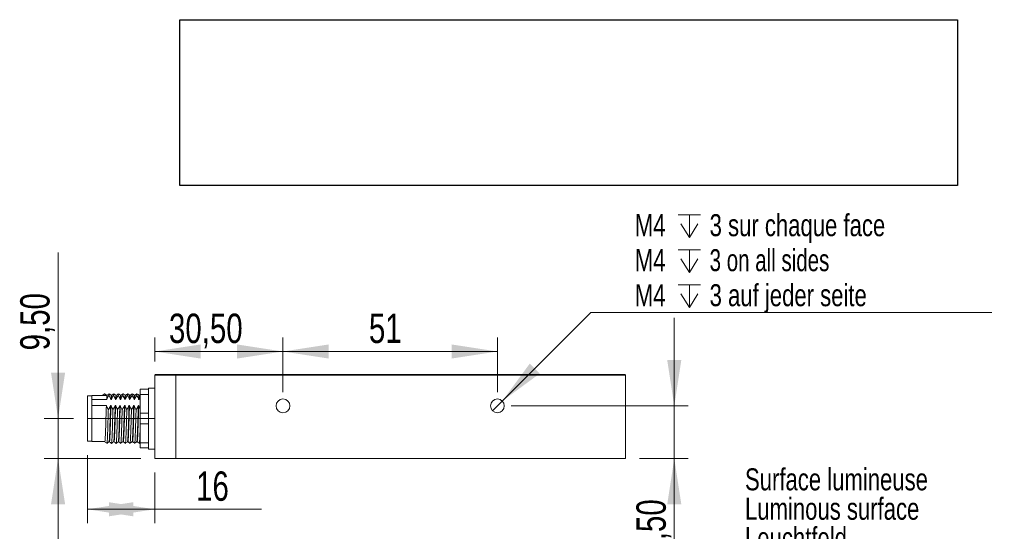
# Model space of a CAD drawing. Header units: millimetres. Extents: x 16 to 406, y 17 to 284.
# Tile 6 of 29: x 18 to 88, y 167 to 204. Entities that reach past the tile are written whole.
import ezdxf

# ---------------------------------------------------------------- set-up
doc = ezdxf.new("R2010")
doc.units = ezdxf.units.MM
doc.linetypes.add('CENTERX2', pattern=[20.32, 12.7, -2.54, 2.54, -2.54])
doc.styles.add('SLDTEXTSTYLE0', font='TXT', dxfattribs={"width": 0.75})
doc.styles.add('SLDTEXTSTYLE1', font='TXT', dxfattribs={"width": 0.696429})
doc.dimstyles.new('SLDDIMSTYLE0', dxfattribs={"dimtxt": 2.116667, "dimasz": 3.302, "dimexe": 0, "dimexo": 0.0625, "dimgap": 0.529167, "dimtad": 1, "dimtoh": 1, "dimlfac": 3.3, "dimrnd": 1e-09, "dimzin": 12, "dimdsep": 46, "dimtxsty": 'SLDTEXTSTYLE0', "dimsah": 1, "dimcen": 0.09, "dimadec": 0, "dimazin": 0, "dimtfac": 1, "dimtofl": 0, "dimtmove": 0, "dimatfit": 3, "dimfxl": 0, "dimtolj": 1, "dimtzin": 12, "dimarcsym": 0})
doc.dimstyles.new('SLDDIMSTYLE2', dxfattribs={"dimtxt": 2.116667, "dimasz": 3.302, "dimexe": 0, "dimexo": 0.0625, "dimgap": 0.529167, "dimtad": 1, "dimtoh": 1, "dimlfac": 3.3, "dimrnd": 1e-09, "dimzin": 12, "dimdsep": 46, "dimtxsty": 'SLDTEXTSTYLE0', "dimsah": 1, "dimcen": 0.09, "dimadec": 0, "dimazin": 0, "dimtfac": 1, "dimtofl": 0, "dimtmove": 0, "dimatfit": 3, "dimfxl": 0, "dimtolj": 1, "dimtzin": 12, "dimarcsym": 0})
doc.dimstyles.new('SLDDIMSTYLE3', dxfattribs={"dimtxt": 1.5875, "dimasz": 3.302, "dimexe": 0, "dimexo": 0.0625, "dimgap": 0.396875, "dimtad": 0, "dimtih": 1, "dimtoh": 1, "dimlfac": 3.3, "dimrnd": 1e-09, "dimzin": 12, "dimdsep": 46, "dimtxsty": 'SLDTEXTSTYLE0', "dimsah": 1, "dimcen": 0.09, "dimadec": 0, "dimazin": 0, "dimtfac": 1, "dimtmove": 0, "dimatfit": 3, "dimfxl": 0, "dimtolj": 1, "dimtzin": 12, "dimarcsym": 0})
picture_1 = doc.add_image_def('image5.bmp', size_in_pixel=(286, 61))

# ---------------------------------------------------------------- blocks, each defined once
blk = doc.blocks.new('SW_NOTE_4')
at = {"color": 0, "linetype": 'Continuous', "lineweight": 0}
for p, q in [((0, 0), (18.692, 0)), ((18.692, 0), (0, 0)), ((0, 0), (18.692, 0)), ((18.692, 0), (0, 0)), ((0, 0), (18.692, 0)), ((18.692, 0), (0, 0))]:
    blk.add_line(p, q, dxfattribs=at)
at = {"color": 0, "linetype": 'Continuous', "lineweight": 0, "char_height": 1.5875, "attachment_point": 1, "style": 'SLDTEXTSTYLE0'}
for s, insert in [('Surface lumineuse', (0.002, 6.281)), ('Luminous surface', (0.002, 4.164)), ('Leuchtfeld', (0.002, 2.048))]:
    blk.add_mtext(s, dxfattribs=dict(at, insert=insert))
blk = doc.blocks.new('*D64')
at = {"color": 7, "linetype": 'Continuous', "lineweight": 0}
for p, q in [((20.27, 174.976), (20.27, 186.945)), ((21.388, 174.976), (19.27, 174.976)), ((20.27, 174.976), (20.27, 172.098)), ((26.237, 172.098), (19.27, 172.098)), ((20.27, 172.098), (20.27, 165.748))]:
    blk.add_line(p, q, dxfattribs=at)
for points in [[(20.27, 174.976), (20.778, 178.278), (19.762, 178.278)], [(20.27, 172.098), (19.762, 168.796), (20.778, 168.796)]]:
    blk.add_solid(points, dxfattribs=at)
at = {"color": 7, "linetype": 'Continuous', "lineweight": 0, "insert": (17.541, 179.887), "char_height": 2.1167, "attachment_point": 1, "rotation": 90, "style": 'SLDTEXTSTYLE0'}
blk.add_mtext('9,50', dxfattribs=at)
blk = doc.blocks.new('*D65')
at = {"color": 7, "linetype": 'Continuous', "lineweight": 0}
for p, q in [((64.682, 175.886), (64.682, 182.236)), ((52.934, 175.886), (65.682, 175.886)), ((64.682, 175.886), (64.682, 172.098)), ((62.176, 172.098), (65.682, 172.098)), ((64.682, 172.098), (64.682, 162.259))]:
    blk.add_line(p, q, dxfattribs=at)
for points in [[(64.682, 175.886), (65.19, 179.188), (64.174, 179.188)], [(64.682, 172.098), (64.174, 168.796), (65.19, 168.796)]]:
    blk.add_solid(points, dxfattribs=at)
at = {"color": 7, "linetype": 'Continuous', "lineweight": 0, "insert": (61.953, 163.846), "char_height": 2.1167, "attachment_point": 1, "rotation": 90, "style": 'SLDTEXTSTYLE0'}
blk.add_mtext('12,50', dxfattribs=at)
blk = doc.blocks.new('*D66')
at = {"color": 7, "linetype": 'Continuous', "lineweight": 0}
for p, q in [((36.479, 176.886), (36.479, 180.807)), ((51.934, 176.886), (51.934, 180.807)), ((36.479, 179.807), (51.934, 179.807))]:
    blk.add_line(p, q, dxfattribs=at)
for points in [[(36.479, 179.807), (39.781, 179.299), (39.781, 180.315)], [(51.934, 179.807), (48.632, 180.315), (48.632, 179.299)]]:
    blk.add_solid(points, dxfattribs=at)
at = {"color": 7, "linetype": 'Continuous', "lineweight": 0, "insert": (42.674, 182.535), "char_height": 2.1167, "attachment_point": 1, "style": 'SLDTEXTSTYLE0'}
blk.add_mtext('51', dxfattribs=at)
blk = doc.blocks.new('*D67')
at = {"color": 7, "linetype": 'Continuous', "lineweight": 0}
for p, q in [((27.237, 179.098), (27.237, 180.807)), ((36.479, 176.886), (36.479, 180.807)), ((36.479, 179.807), (27.237, 179.807))]:
    blk.add_line(p, q, dxfattribs=at)
for points in [[(27.237, 179.807), (30.539, 179.299), (30.539, 180.315)], [(36.479, 179.807), (33.177, 180.315), (33.177, 179.299)]]:
    blk.add_solid(points, dxfattribs=at)
at = {"color": 7, "linetype": 'Continuous', "lineweight": 0, "insert": (28.262, 182.535), "char_height": 2.1167, "attachment_point": 1, "style": 'SLDTEXTSTYLE0'}
blk.add_mtext('30,50', dxfattribs=at)
blk = doc.blocks.new('*D68')
at = {"color": 7, "linetype": 'Continuous', "lineweight": 0}
for p, q in [((22.388, 172.34), (22.388, 167.438)), ((27.237, 171.098), (27.237, 167.438)), ((22.388, 168.438), (27.237, 168.438)), ((27.237, 168.438), (34.929, 168.438))]:
    blk.add_line(p, q, dxfattribs=at)
for points in [[(22.388, 168.438), (25.69, 167.93), (25.69, 168.946)], [(27.237, 168.438), (23.935, 168.946), (23.935, 167.93)]]:
    blk.add_solid(points, dxfattribs=at)
at = {"color": 7, "linetype": 'Continuous', "lineweight": 0, "insert": (30.216, 171.166), "char_height": 2.1167, "attachment_point": 1, "style": 'SLDTEXTSTYLE0'}
blk.add_mtext('16', dxfattribs=at)
blk = doc.blocks.new('SW_SYMBOL_HOLE_DEPTH')
at = {"color": 0, "linetype": 'Continuous', "lineweight": 0}
for p, q in [((0, 875), (800, 875)), ((400, 875), (400, 75)), ((100, 555), (400, 75)), ((700, 555), (400, 75))]:
    blk.add_line(p, q, dxfattribs=at)
blk = doc.blocks.new('*D69')
at = {"color": 7, "linetype": 'Continuous', "lineweight": 0}
for p, q in [((52.287, 176.239), (58.664, 182.612)), ((58.664, 182.612), (87.558, 182.612)), ((51.58, 175.532), (52.287, 176.239))]:
    blk.add_line(p, q, dxfattribs=at)
blk.add_solid([(52.287, 176.239), (54.982, 178.214), (54.264, 178.932)], dxfattribs=at)
at = {"color": 7, "linetype": 'Continuous', "lineweight": 0, "xscale": 0.002027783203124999, "yscale": 0.002027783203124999, "zscale": 0.002027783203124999}
for p in [(64.958, 187.877), (64.958, 185.354), (64.958, 182.832)]:
    blk.add_blockref('SW_SYMBOL_HOLE_DEPTH', p, dxfattribs=at)
at = {"color": 7, "linetype": 'Continuous', "lineweight": 0, "char_height": 1.5875, "attachment_point": 1}
for s, insert, style in [('M4', (61.839, 189.703), 'SLDTEXTSTYLE0'), ('3 sur chaque face', (67.229, 189.703), 'SLDTEXTSTYLE0'), ('M4', (61.839, 187.181), 'SLDTEXTSTYLE0'), ('3 on all sides', (67.229, 187.181), 'SLDTEXTSTYLE1'), ('M4', (61.839, 184.658), 'SLDTEXTSTYLE0'), ('3 auf jeder seite', (67.229, 184.658), 'SLDTEXTSTYLE0')]:
    blk.add_mtext(s, dxfattribs=dict(at, insert=insert, style=style))

msp = doc.modelspace()

# ---------------------------------------------------------------- linework, layer by layer
at = {"color": 7, "linetype": 'Continuous', "lineweight": 15}
for p, q in [((27.2367, 178.0977), (27.2973, 178.1583)), ((27.2973, 178.1583), (28.7519, 178.1583)), ((28.7519, 178.1583), (28.7519, 178.0977)), ((28.7519, 178.1583), (59.661, 178.1583)), ((28.7519, 178.0977), (28.7519, 178.1583)), ((59.661, 178.1583), (59.661, 178.0977)), ((59.661, 178.1583), (61.1155, 178.1583)), ((61.1761, 178.0977), (61.1155, 178.1583)), ((28.7519, 178.0977), (27.2367, 178.0977)), ((27.2367, 172.0977), (27.2367, 178.0977)), ((28.7519, 172.0977), (28.7519, 178.0977)), ((59.661, 178.0977), (28.7519, 178.0977)), ((28.7519, 172.0977), (28.7519, 178.0977)), ((61.1761, 178.0977), (59.661, 178.0977)), ((61.1761, 172.0977), (61.1761, 178.0977)), ((23.4716, 176.6431), (23.6231, 176.7644)), ((23.6231, 176.7644), (23.7746, 176.6431)), ((26.1761, 177.0977), (26.7822, 177.0977)), ((26.1761, 176.7189), (26.1761, 177.0977)), ((26.7822, 176.7189), (26.1761, 176.7189)), ((26.1761, 176.7189), (26.1761, 175.3553)), ((26.7822, 177.0977), (26.7822, 177.1734)), ((26.7822, 177.0977), (26.7822, 176.7189)), ((26.7822, 176.7189), (26.7822, 176.5324)), ((22.3882, 174.9765), (22.3882, 176.6128)), ((22.6913, 176.3573), (22.6913, 176.6431)), ((22.6913, 176.3573), (22.6913, 176.1336)), ((22.6913, 176.3573), (23.7732, 176.3573)), ((22.6913, 176.1336), (22.6913, 175.9098)), ((23.7746, 176.6431), (23.4716, 176.6431)), ((24.0762, 176.3573), (24.1065, 176.3573)), ((24.4095, 176.3573), (24.4398, 176.3573)), ((24.7429, 176.3573), (24.7732, 176.3573)), ((25.0762, 176.3573), (25.1065, 176.3573)), ((25.4095, 176.3573), (25.4398, 176.3573)), ((25.7429, 176.3573), (25.7732, 176.3573)), ((26.0762, 176.3573), (26.1065, 176.3573)), ((26.7822, 175.5417), (26.7822, 176.5324)), ((23.7533, 175.9098), (22.6913, 175.9098)), ((22.6913, 173.3098), (22.6913, 175.9098)), ((24.0867, 175.9098), (24.0563, 175.9098)), ((24.42, 175.9098), (24.3897, 175.9098)), ((24.7533, 175.9098), (24.723, 175.9098)), ((25.0867, 175.9098), (25.0563, 175.9098)), ((25.42, 175.9098), (25.3897, 175.9098)), ((25.7533, 175.9098), (25.723, 175.9098)), ((26.0867, 175.9098), (26.0563, 175.9098)), ((26.1761, 175.3553), (26.7822, 175.3553)), ((26.1761, 174.5977), (26.1761, 175.3553)), ((26.7822, 175.5417), (26.7822, 175.3553)), ((26.7822, 175.3553), (26.7822, 174.5977)), ((22.3882, 173.3401), (22.3882, 174.9765)), ((26.7822, 174.5977), (26.1761, 174.5977)), ((26.1761, 174.5977), (26.1761, 173.234)), ((26.7822, 174.5977), (26.7822, 174.4112)), ((26.7822, 173.4205), (26.7822, 174.4112)), ((26.1761, 173.234), (26.7822, 173.234)), ((26.1761, 172.8553), (26.1761, 173.234)), ((26.7822, 173.4205), (26.7822, 173.234)), ((26.7822, 173.234), (26.7822, 172.8553)), ((26.7822, 172.8553), (26.1761, 172.8553)), ((26.7822, 172.7795), (26.7822, 172.8553)), ((27.2367, 172.0977), (28.7519, 172.0977)), ((28.7519, 172.0977), (61.1761, 172.0977))]:
    msp.add_line(p, q, dxfattribs=at)
at = {"color": 7, "linetype": 'CENTERX2', "lineweight": 0}
msp.add_line((22.3882, 174.9765), (27.2392, 174.9765), dxfattribs=at)
at = {"color": 7, "linetype": 'Continuous', "lineweight": 15}
for centre in [(36.4792, 175.8856), (51.9337, 175.8856)]:
    msp.add_circle(centre, 0.5, dxfattribs=at)
for points in [[(23.6243, 176.7585), (23.6231, 176.7644)], [(27.2367, 177.1734), (26.7822, 177.1734)], [(22.6913, 176.6128), (22.3882, 176.6128)], [(23.4665, 176.6431), (22.6913, 176.6431)], [(23.777, 176.6323), (23.7746, 176.6431)], [(23.8049, 176.6431), (23.7797, 176.6431)], [(26.1065, 176.3573), (26.1761, 176.5019)], [(26.1761, 176.6739), (26.137, 176.6426)], [(22.3882, 173.3401), (22.6913, 173.3401)], [(22.6913, 173.3098), (23.6382, 173.3098)], [(26.1243, 173.1891), (26.1761, 173.2306)], [(26.7822, 172.7795), (27.2367, 172.7795)]]:
    msp.add_open_spline(points, degree=1, dxfattribs=at)
for points, knots in [([(23.7758, 176.6426), (23.7506, 176.6629), (23.7, 176.7033), (23.6495, 176.7437), (23.6242, 176.7639)], [0, 0, 0, 0, 0.4999981, 1, 1, 1, 1]), ([(23.9553, 176.7639), (23.93, 176.7437), (23.8795, 176.7033), (23.8289, 176.6629), (23.8037, 176.6426)], [0, 0, 0, 0, 0.5000019, 1, 1, 1, 1]), ([(23.9552, 176.7543), (23.953, 176.7537), (23.9471, 176.7524), (23.9408, 176.685), (23.9368, 176.6429)], [0, 0, 0, 0, 0.3738028, 1, 1, 1, 1]), ([(24.1092, 176.6426), (24.0839, 176.6628), (24.0334, 176.7032), (23.9829, 176.7437), (23.9576, 176.7639)], [0, 0, 0, 0, 0.4999981, 1, 1, 1, 1]), ([(24.2886, 176.7639), (24.2633, 176.7437), (24.2128, 176.7033), (24.1623, 176.6629), (24.137, 176.6426)], [0, 0, 0, 0, 0.5000019, 1, 1, 1, 1]), ([(24.2886, 176.7511), (24.2869, 176.7531), (24.281, 176.7602), (24.2746, 176.6918), (24.2701, 176.6429)], [0, 0, 0, 0, 0.2858667, 1, 1, 1, 1]), ([(24.4425, 176.6426), (24.4173, 176.6628), (24.3667, 176.7032), (24.3162, 176.7437), (24.2909, 176.7639)], [0, 0, 0, 0, 0.4999981, 1, 1, 1, 1]), ([(24.6219, 176.7639), (24.5967, 176.7437), (24.5461, 176.7033), (24.4956, 176.6629), (24.4703, 176.6426)], [0, 0, 0, 0, 0.5000019, 1, 1, 1, 1]), ([(24.622, 176.7513), (24.6208, 176.7542), (24.6148, 176.7692), (24.6085, 176.6991), (24.6035, 176.6429)], [0, 0, 0, 0, 0.198378, 1, 1, 1, 1]), ([(24.7759, 176.6426), (24.7506, 176.6628), (24.7001, 176.7032), (24.6495, 176.7437), (24.6243, 176.7639)], [0, 0, 0, 0, 0.4999981, 1, 1, 1, 1]), ([(24.9553, 176.7639), (24.93, 176.7437), (24.8795, 176.7033), (24.8289, 176.6629), (24.8037, 176.6426)], [0, 0, 0, 0, 0.5000019, 1, 1, 1, 1]), ([(24.9577, 176.751), (24.9566, 176.7559), (24.9504, 176.7822), (24.9435, 176.7189), (24.9375, 176.6512), (24.9368, 176.6429)], [0, 0, 0, 0, 0.1663824, 0.8977941, 1, 1, 1, 1]), ([(25.1092, 176.6426), (25.0839, 176.6628), (25.0334, 176.7032), (24.9829, 176.7437), (24.9576, 176.7639)], [0, 0, 0, 0, 0.4999981, 1, 1, 1, 1]), ([(25.2886, 176.7639), (25.2633, 176.7437), (25.2128, 176.7033), (25.1623, 176.6629), (25.137, 176.6426)], [0, 0, 0, 0, 0.5000019, 1, 1, 1, 1]), ([(25.2885, 176.755), (25.2843, 176.7465), (25.2783, 176.7344), (25.272, 176.6637), (25.2701, 176.6429)], [0, 0, 0, 0, 0.7055929, 1, 1, 1, 1]), ([(25.4425, 176.6426), (25.4173, 176.6628), (25.3667, 176.7032), (25.3162, 176.7437), (25.2909, 176.7639)], [0, 0, 0, 0, 0.4999981, 1, 1, 1, 1]), ([(25.6219, 176.7639), (25.5967, 176.7437), (25.5461, 176.7033), (25.4956, 176.6629), (25.4703, 176.6426)], [0, 0, 0, 0, 0.5000019, 1, 1, 1, 1]), ([(25.6218, 176.7473), (25.6187, 176.7466), (25.6128, 176.7454), (25.6064, 176.6758), (25.6035, 176.6429)], [0, 0, 0, 0, 0.5279249, 1, 1, 1, 1]), ([(25.7759, 176.6426), (25.7506, 176.6628), (25.7001, 176.7032), (25.6495, 176.7437), (25.6243, 176.7639)], [0, 0, 0, 0, 0.4999981, 1, 1, 1, 1]), ([(25.9553, 176.7639), (25.93, 176.7437), (25.8795, 176.7033), (25.8289, 176.6629), (25.8037, 176.6426)], [0, 0, 0, 0, 0.5000019, 1, 1, 1, 1]), ([(25.9552, 176.7462), (25.9531, 176.7492), (25.9472, 176.7577), (25.9409, 176.688), (25.9368, 176.6429)], [0, 0, 0, 0, 0.3516164, 1, 1, 1, 1]), ([(26.1092, 176.6426), (26.0839, 176.6628), (26.0334, 176.7032), (25.9829, 176.7437), (25.9576, 176.7639)], [0, 0, 0, 0, 0.4999981, 1, 1, 1, 1]), ([(23.7732, 176.3573), (23.7947, 176.4061), (23.8271, 176.4797), (23.8865, 176.5737), (23.92, 176.6198), (23.9368, 176.6429)], [0, 0, 0, 0, 0.49646077, 0.74790392, 1, 1, 1, 1]), ([(23.8036, 176.6287), (23.8002, 176.625), (23.7917, 176.6161), (23.7811, 176.4903), (23.7746, 176.3804), (23.7732, 176.3573)], [0, 0, 0, 0, 0.3531469, 0.8637503, 1, 1, 1, 1]), ([(23.9368, 176.6429), (23.9507, 176.6214), (23.9873, 176.565), (24.0378, 176.4703), (24.0633, 176.395), (24.0762, 176.3573)], [0, 0, 0, 0, 0.2340907, 0.6153349, 1, 1, 1, 1]), ([(24.1079, 176.6319), (24.104, 176.6282), (24.0952, 176.6197), (24.0842, 176.4904), (24.0776, 176.3804), (24.0762, 176.3573)], [0, 0, 0, 0, 0.3790163, 0.8691993, 1, 1, 1, 1]), ([(24.1065, 176.3573), (24.128, 176.4061), (24.1604, 176.4797), (24.2198, 176.5737), (24.2533, 176.6198), (24.2701, 176.6429)], [0, 0, 0, 0, 0.4964608, 0.7479039, 1, 1, 1, 1]), ([(24.137, 176.6258), (24.1346, 176.6272), (24.1272, 176.6316), (24.1167, 176.5215), (24.109, 176.3975), (24.1065, 176.3573)], [0, 0, 0, 0, 0.244629, 0.75476, 1, 1, 1, 1]), ([(24.2701, 176.6429), (24.2772, 176.6322), (24.2914, 176.6108), (24.3154, 176.5714), (24.3417, 176.5247), (24.3683, 176.4699), (24.3916, 176.4142), (24.4035, 176.3763), (24.4095, 176.3573)], [0, 0, 0, 0, 0.1169934, 0.2340499, 0.42449, 0.6152952, 0.8073873, 1, 1, 1, 1]), ([(24.4425, 176.6276), (24.4393, 176.6303), (24.4312, 176.6372), (24.4197, 176.5219), (24.412, 176.3976), (24.4095, 176.3573)], [0, 0, 0, 0, 0.30465558, 0.77424834, 1, 1, 1, 1]), ([(24.4398, 176.3573), (24.4499, 176.3818), (24.4701, 176.4309), (24.5024, 176.4907), (24.5309, 176.5381), (24.5539, 176.5734), (24.5779, 176.6084), (24.5949, 176.6314), (24.6035, 176.6429)], [0, 0, 0, 0, 0.2477684, 0.496566, 0.6222173, 0.7479592, 0.8739447, 1, 1, 1, 1]), ([(24.4703, 176.6292), (24.469, 176.6321), (24.4627, 176.6455), (24.4523, 176.5497), (24.4435, 176.4133), (24.4398, 176.3573)], [0, 0, 0, 0, 0.13686423, 0.64560916, 1, 1, 1, 1]), ([(24.6035, 176.6429), (24.6174, 176.6214), (24.654, 176.565), (24.7044, 176.4703), (24.73, 176.395), (24.7429, 176.3573)], [0, 0, 0, 0, 0.2340907, 0.6153349, 1, 1, 1, 1]), ([(24.7759, 176.626), (24.7737, 176.6314), (24.7666, 176.6491), (24.7553, 176.5508), (24.7465, 176.4136), (24.7429, 176.3573)], [0, 0, 0, 0, 0.2054609, 0.6737739, 1, 1, 1, 1]), ([(24.8037, 176.6388), (24.8034, 176.6398), (24.7981, 176.658), (24.7879, 176.5745), (24.7779, 176.4275), (24.7732, 176.3573)], [0, 0, 0, 0, 0.030059, 0.5365528, 1, 1, 1, 1]), ([(24.7732, 176.3573), (24.7947, 176.4061), (24.8271, 176.4797), (24.8865, 176.5737), (24.92, 176.6198), (24.9368, 176.6429)], [0, 0, 0, 0, 0.4964608, 0.7479039, 1, 1, 1, 1]), ([(24.9368, 176.6429), (24.9439, 176.6322), (24.958, 176.6108), (24.9821, 176.5714), (25.0083, 176.5247), (25.035, 176.4699), (25.0583, 176.4142), (25.0702, 176.3763), (25.0762, 176.3573)], [0, 0, 0, 0, 0.1169934, 0.2340499, 0.42449, 0.6152952, 0.8073873, 1, 1, 1, 1]), ([(25.1093, 176.6306), (25.1081, 176.6351), (25.102, 176.6594), (25.091, 176.5764), (25.081, 176.4281), (25.0762, 176.3573)], [0, 0, 0, 0, 0.1069378, 0.5732862, 1, 1, 1, 1]), ([(25.1065, 176.3573), (25.128, 176.4061), (25.1604, 176.4797), (25.2198, 176.5737), (25.2533, 176.6198), (25.2701, 176.6429)], [0, 0, 0, 0, 0.4964608, 0.7479039, 1, 1, 1, 1]), ([(25.137, 176.6343), (25.1327, 176.6259), (25.1229, 176.6063), (25.1124, 176.4477), (25.1065, 176.3573)], [0, 0, 0, 0, 0.4297098, 1, 1, 1, 1]), ([(25.2701, 176.6429), (25.284, 176.6214), (25.3206, 176.565), (25.3711, 176.4703), (25.3967, 176.395), (25.4095, 176.3573)], [0, 0, 0, 0, 0.2340907, 0.6153349, 1, 1, 1, 1]), ([(25.4412, 176.6392), (25.4366, 176.6304), (25.4263, 176.6111), (25.4155, 176.4471), (25.4095, 176.3573)], [0, 0, 0, 0, 0.4521025, 1, 1, 1, 1]), ([(25.4398, 176.3573), (25.4613, 176.4061), (25.4938, 176.4797), (25.5532, 176.5737), (25.5867, 176.6198), (25.6035, 176.6429)], [0, 0, 0, 0, 0.49646077, 0.74790392, 1, 1, 1, 1]), ([(25.4703, 176.6272), (25.4672, 176.626), (25.4574, 176.6222), (25.4469, 176.4644), (25.4398, 176.3573)], [0, 0, 0, 0, 0.3212931, 1, 1, 1, 1]), ([(25.6035, 176.6429), (25.6174, 176.6214), (25.654, 176.565), (25.7044, 176.4703), (25.73, 176.395), (25.7429, 176.3573)], [0, 0, 0, 0, 0.2340907, 0.6153349, 1, 1, 1, 1]), ([(25.7746, 176.6297), (25.771, 176.6289), (25.7609, 176.6264), (25.75, 176.4634), (25.7429, 176.3573)], [0, 0, 0, 0, 0.3486652, 1, 1, 1, 1]), ([(25.7732, 176.3573), (25.7947, 176.4061), (25.8271, 176.4797), (25.8865, 176.5737), (25.92, 176.6198), (25.9368, 176.6429)], [0, 0, 0, 0, 0.4964608, 0.7479039, 1, 1, 1, 1]), ([(25.8037, 176.6262), (25.8016, 176.6285), (25.7957, 176.6352), (25.7853, 176.5434), (25.7772, 176.4194), (25.7732, 176.3573)], [0, 0, 0, 0, 0.2121149, 0.6055494, 1, 1, 1, 1]), ([(25.9368, 176.6429), (25.9507, 176.6214), (25.9873, 176.565), (26.0378, 176.4703), (26.0633, 176.395), (26.0762, 176.3573)], [0, 0, 0, 0, 0.2340907, 0.6153349, 1, 1, 1, 1]), ([(26.1079, 176.6263), (26.1055, 176.6295), (26.0992, 176.6375), (26.0883, 176.5439), (26.0802, 176.4195), (26.0762, 176.3573)], [0, 0, 0, 0, 0.2442584, 0.6216419, 1, 1, 1, 1]), ([(26.137, 176.6315), (26.136, 176.6341), (26.1306, 176.648), (26.1203, 176.5637), (26.1111, 176.4262), (26.1065, 176.3573)], [0, 0, 0, 0, 0.10467988, 0.55080655, 1, 1, 1, 1]), ([(23.7533, 175.9098), (23.7513, 175.8558), (23.744, 175.6649), (23.7312, 175.2957), (23.7167, 174.811), (23.7011, 174.339), (23.6854, 173.9213), (23.6709, 173.5864), (23.6549, 173.3806), (23.6443, 173.2921), (23.6387, 173.3141), (23.6382, 173.3161)], [0, 0, 0, 0, 0.0531469, 0.1877034, 0.3192349, 0.4531414, 0.5871672, 0.7186424, 0.8531452, 0.9862195, 1, 1, 1, 1]), ([(23.8927, 175.6242), (23.8857, 175.6349), (23.8715, 175.6563), (23.8474, 175.6957), (23.8212, 175.7424), (23.7945, 175.7972), (23.7713, 175.8529), (23.7593, 175.8909), (23.7533, 175.9098)], [0, 0, 0, 0, 0.1169934, 0.2340499, 0.42449, 0.6152952, 0.8073873, 1, 1, 1, 1]), ([(23.8927, 175.6242), (23.8884, 175.4895), (23.8799, 175.223), (23.8673, 174.7671), (23.8526, 174.2928), (23.8369, 173.8444), (23.8224, 173.4856), (23.8064, 173.2633), (23.7954, 173.169), (23.7894, 173.1959), (23.7885, 173.2)], [0, 0, 0, 0, 0.1203535, 0.2380748, 0.3856397, 0.5333362, 0.6782226, 0.8264445, 0.9730927, 1, 1, 1, 1]), ([(24.0563, 175.9098), (24.0463, 175.8853), (24.0261, 175.8362), (23.9872, 175.7643), (23.9431, 175.6934), (23.9096, 175.6473), (23.8927, 175.6242)], [0, 0, 0, 0, 0.2477781, 0.4965855, 0.7479664, 1, 1, 1, 1]), ([(24.0563, 175.9098), (24.0543, 175.8558), (24.047, 175.6649), (24.0342, 175.2957), (24.0198, 174.811), (24.0041, 174.339), (23.9884, 173.9214), (23.974, 173.586), (23.958, 173.3821), (23.9477, 173.2925), (23.9426, 173.3111), (23.9426, 173.3114)], [0, 0, 0, 0, 0.05378, 0.1899393, 0.3230376, 0.4585391, 0.5941614, 0.7272027, 0.8633076, 0.9979671, 1, 1, 1, 1]), ([(24.0867, 175.9098), (24.0857, 175.8853), (24.0796, 175.7255), (24.0679, 175.3971), (24.0531, 174.9145), (24.0379, 174.4362), (24.0219, 174.0041), (24.0075, 173.6491), (23.9917, 173.4133), (23.9796, 173.3031), (23.9731, 173.3203), (23.9715, 173.3244)], [0, 0, 0, 0, 0.0244712, 0.1591537, 0.2912353, 0.4244078, 0.5588905, 0.6903543, 0.8244466, 0.9583001, 1, 1, 1, 1]), ([(24.2261, 175.6242), (24.219, 175.6349), (24.2048, 175.6563), (24.1808, 175.6957), (24.1545, 175.7424), (24.1279, 175.7972), (24.1046, 175.8529), (24.0926, 175.8909), (24.0867, 175.9098)], [0, 0, 0, 0, 0.1169934, 0.2340499, 0.42449, 0.6152952, 0.8073873, 1, 1, 1, 1]), ([(24.2261, 175.6242), (24.2223, 175.5074), (24.2149, 175.2762), (24.2032, 174.8596), (24.1894, 174.397), (24.1734, 173.9335), (24.159, 173.5523), (24.1432, 173.3006), (24.1315, 173.183), (24.1254, 173.1991), (24.1243, 173.2021)], [0, 0, 0, 0, 0.107338, 0.2123578, 0.362642, 0.5144041, 0.6627605, 0.8140822, 0.9651346, 1, 1, 1, 1]), ([(24.3897, 175.9098), (24.3796, 175.8853), (24.3594, 175.8362), (24.3271, 175.7764), (24.2986, 175.729), (24.2757, 175.6937), (24.2516, 175.6587), (24.2346, 175.6357), (24.2261, 175.6242)], [0, 0, 0, 0, 0.24776842, 0.49656604, 0.62221731, 0.7479592, 0.8739447, 1, 1, 1, 1]), ([(24.3897, 175.9098), (24.3887, 175.8853), (24.3826, 175.7255), (24.3709, 175.3971), (24.3562, 174.9145), (24.3409, 174.4362), (24.3249, 174.0042), (24.3105, 173.6488), (24.2948, 173.4143), (24.2831, 173.3047), (24.277, 173.3195), (24.2759, 173.3222)], [0, 0, 0, 0, 0.0247592, 0.1610272, 0.2946637, 0.4294039, 0.5654697, 0.6984811, 0.8341519, 0.9695812, 1, 1, 1, 1]), ([(24.42, 175.9098), (24.4148, 175.7703), (24.4044, 175.493), (24.3893, 175.0145), (24.3746, 174.5355), (24.3585, 174.0905), (24.3439, 173.7165), (24.3285, 173.4528), (24.315, 173.3156), (24.3075, 173.3238), (24.3049, 173.3266)], [0, 0, 0, 0, 0.13252694, 0.26347015, 0.39570688, 0.53037743, 0.66224788, 0.79566515, 0.93003616, 1, 1, 1, 1]), ([(24.5594, 175.6242), (24.5454, 175.6457), (24.5201, 175.6846), (24.4879, 175.7425), (24.4612, 175.7972), (24.4379, 175.8529), (24.426, 175.8909), (24.42, 175.9098)], [0, 0, 0, 0, 0.2340375, 0.4244807, 0.615289, 0.8073842, 1, 1, 1, 1]), ([(24.5594, 175.6242), (24.5532, 175.4241), (24.5419, 175.0584), (24.5261, 174.5025), (24.51, 174.0264), (24.4954, 173.6246), (24.48, 173.3427), (24.467, 173.1976), (24.4598, 173.2048), (24.4577, 173.207)], [0, 0, 0, 0, 0.1805762, 0.3299119, 0.4819953, 0.6309175, 0.781586, 0.9333313, 1, 1, 1, 1]), ([(24.723, 175.9098), (24.713, 175.8853), (24.6928, 175.8362), (24.6538, 175.7643), (24.6098, 175.6934), (24.5762, 175.6473), (24.5594, 175.6242)], [0, 0, 0, 0, 0.2477781, 0.4965855, 0.7479664, 1, 1, 1, 1]), ([(24.723, 175.9098), (24.7178, 175.7703), (24.7075, 175.493), (24.6924, 175.0145), (24.6776, 174.5355), (24.6616, 174.0906), (24.6469, 173.7163), (24.6315, 173.4535), (24.6185, 173.3183), (24.6114, 173.3249), (24.6092, 173.327)], [0, 0, 0, 0, 0.13407144, 0.26654069, 0.40031854, 0.53655857, 0.66996588, 0.80493802, 0.94087503, 1, 1, 1, 1]), ([(24.7533, 175.9098), (24.7487, 175.7861), (24.7395, 175.5396), (24.7252, 175.101), (24.7113, 174.6364), (24.6952, 174.1801), (24.6802, 173.7883), (24.6653, 173.4986), (24.6505, 173.33), (24.6419, 173.3248), (24.6383, 173.3226)], [0, 0, 0, 0, 0.1182457, 0.2356842, 0.3672649, 0.5018402, 0.6345152, 0.766992, 0.9016006, 1, 1, 1, 1]), ([(24.8927, 175.6242), (24.8788, 175.6457), (24.8422, 175.7022), (24.7918, 175.7969), (24.7662, 175.8721), (24.7533, 175.9098)], [0, 0, 0, 0, 0.2340907, 0.6153349, 1, 1, 1, 1]), ([(24.8927, 175.6242), (24.8876, 175.46), (24.8772, 175.1324), (24.8628, 174.6108), (24.8468, 174.1225), (24.8317, 173.7016), (24.8168, 173.3916), (24.8025, 173.2141), (24.7943, 173.2077), (24.791, 173.2053)], [0, 0, 0, 0, 0.1493243, 0.2979113, 0.449879, 0.5997015, 0.7493001, 0.9013054, 1, 1, 1, 1]), ([(25.0563, 175.9098), (25.0463, 175.8853), (25.0261, 175.8362), (24.9872, 175.7643), (24.9431, 175.6934), (24.9096, 175.6473), (24.8927, 175.6242)], [0, 0, 0, 0, 0.24777813, 0.49658551, 0.74796637, 1, 1, 1, 1]), ([(25.0563, 175.9098), (25.0517, 175.7861), (25.0425, 175.5396), (25.0282, 175.101), (25.0143, 174.6364), (24.9983, 174.1802), (24.9832, 173.7881), (24.9683, 173.4991), (24.954, 173.3337), (24.9458, 173.3278), (24.9426, 173.3254)], [0, 0, 0, 0, 0.1196034, 0.2383903, 0.3714819, 0.5076024, 0.6418008, 0.7757987, 0.9119529, 1, 1, 1, 1]), ([(25.0867, 175.9098), (25.0826, 175.8018), (25.0745, 175.586), (25.0612, 175.1869), (25.0479, 174.7388), (25.032, 174.2724), (25.0165, 173.8656), (25.002, 173.5459), (24.9859, 173.3605), (24.9758, 173.2854), (24.9706, 173.3118), (24.9704, 173.3128)], [0, 0, 0, 0, 0.1028604, 0.2054558, 0.3354588, 0.4683012, 0.6004357, 0.7307725, 0.8639768, 0.9949656, 1, 1, 1, 1]), ([(25.2261, 175.6242), (25.2121, 175.6457), (25.1867, 175.6846), (25.1546, 175.7425), (25.1279, 175.7972), (25.1046, 175.8529), (25.0926, 175.8909), (25.0867, 175.9098)], [0, 0, 0, 0, 0.2340375, 0.4244807, 0.615289, 0.8073842, 1, 1, 1, 1]), ([(25.2261, 175.6242), (25.222, 175.4958), (25.2127, 175.2056), (25.1994, 174.7206), (25.1835, 174.2218), (25.168, 173.7834), (25.1535, 173.447), (25.1381, 173.2325), (25.1287, 173.2083), (25.1243, 173.197)], [0, 0, 0, 0, 0.1176656, 0.2660021, 0.4175776, 0.5683456, 0.7170629, 0.8690512, 1, 1, 1, 1]), ([(25.3897, 175.9098), (25.3682, 175.861), (25.3358, 175.7874), (25.2763, 175.6934), (25.2428, 175.6473), (25.2261, 175.6242)], [0, 0, 0, 0, 0.4964608, 0.7479039, 1, 1, 1, 1]), ([(25.3897, 175.9098), (25.3856, 175.8018), (25.3775, 175.586), (25.3642, 175.1869), (25.3509, 174.7387), (25.335, 174.2728), (25.3196, 173.8643), (25.305, 173.5507), (25.2896, 173.3508), (25.2802, 173.3282), (25.2759, 173.3177)], [0, 0, 0, 0, 0.1051111, 0.2099514, 0.3427989, 0.4785481, 0.6135738, 0.7467624, 0.8828814, 1, 1, 1, 1]), ([(25.42, 175.9098), (25.4129, 175.7179), (25.4005, 175.3843), (25.3843, 174.8409), (25.3688, 174.3683), (25.353, 173.9457), (25.3386, 173.6047), (25.3226, 173.3896), (25.3115, 173.2952), (25.3057, 173.3163), (25.3049, 173.3193)], [0, 0, 0, 0, 0.1786463, 0.3103818, 0.4441793, 0.5784544, 0.7099647, 0.8444568, 0.9778756, 1, 1, 1, 1]), ([(25.5594, 175.6242), (25.5523, 175.6349), (25.5382, 175.6563), (25.5141, 175.6957), (25.4879, 175.7424), (25.4612, 175.7972), (25.4379, 175.8529), (25.426, 175.8909), (25.42, 175.9098)], [0, 0, 0, 0, 0.1169934, 0.2340499, 0.42449, 0.6152952, 0.8073873, 1, 1, 1, 1]), ([(25.5594, 175.6242), (25.5564, 175.5314), (25.5483, 175.2777), (25.5359, 174.8315), (25.5203, 174.324), (25.5045, 173.8705), (25.4901, 173.5059), (25.4742, 173.2707), (25.4626, 173.1782), (25.4564, 173.1945), (25.4552, 173.1977)], [0, 0, 0, 0, 0.0836551, 0.2287389, 0.3760929, 0.5239728, 0.6688086, 0.8169274, 0.9638645, 1, 1, 1, 1]), ([(25.723, 175.9098), (25.7015, 175.861), (25.6691, 175.7874), (25.6097, 175.6934), (25.5762, 175.6473), (25.5594, 175.6242)], [0, 0, 0, 0, 0.49646077, 0.74790392, 1, 1, 1, 1]), ([(25.723, 175.9098), (25.7159, 175.7179), (25.7036, 175.3843), (25.6874, 174.8409), (25.6718, 174.3683), (25.656, 173.9457), (25.6416, 173.6047), (25.6257, 173.3896), (25.6146, 173.2952), (25.6087, 173.3163), (25.6079, 173.3193)], [0, 0, 0, 0, 0.1786463, 0.3103818, 0.4441793, 0.5784544, 0.7099647, 0.8444568, 0.9778756, 1, 1, 1, 1]), ([(25.7533, 175.9098), (25.7474, 175.7503), (25.7362, 175.4503), (25.7207, 174.9445), (25.7056, 174.466), (25.6895, 174.0296), (25.6751, 173.6688), (25.6594, 173.4244), (25.6469, 173.3067), (25.6401, 173.3216), (25.6382, 173.3257)], [0, 0, 0, 0, 0.15039302, 0.28274572, 0.41567374, 0.55026708, 0.68183451, 0.81577759, 0.94984005, 1, 1, 1, 1]), ([(25.8927, 175.6242), (25.8788, 175.6457), (25.8422, 175.7022), (25.7918, 175.7969), (25.7662, 175.8721), (25.7533, 175.9098)], [0, 0, 0, 0, 0.2340907, 0.6153349, 1, 1, 1, 1]), ([(25.8927, 175.6242), (25.8909, 175.5668), (25.8838, 175.3488), (25.8722, 174.9427), (25.8571, 174.4288), (25.8411, 173.9608), (25.8266, 173.5738), (25.811, 173.311), (25.7988, 173.1909), (25.7924, 173.1988), (25.791, 173.2006)], [0, 0, 0, 0, 0.05343734, 0.20279024, 0.35279217, 0.50467282, 0.65313981, 0.80428688, 0.95556862, 1, 1, 1, 1]), ([(26.0563, 175.9098), (26.0463, 175.8853), (26.0261, 175.8362), (25.9872, 175.7643), (25.9431, 175.6934), (25.9096, 175.6473), (25.8927, 175.6242)], [0, 0, 0, 0, 0.2477781, 0.4965855, 0.7479664, 1, 1, 1, 1]), ([(26.0563, 175.9098), (26.0504, 175.7503), (26.0392, 175.4503), (26.0237, 174.9445), (26.0086, 174.466), (25.9926, 174.0297), (25.9781, 173.6686), (25.9625, 173.4253), (25.9504, 173.3086), (25.944, 173.3214), (25.9425, 173.3243)], [0, 0, 0, 0, 0.1521585, 0.286065, 0.4205535, 0.5567269, 0.6898388, 0.8253543, 0.9609906, 1, 1, 1, 1]), ([(26.0867, 175.9098), (26.0819, 175.7821), (26.0719, 175.5147), (26.057, 175.0481), (26.0423, 174.5656), (26.0262, 174.1171), (26.0115, 173.7376), (25.9962, 173.4659), (25.9824, 173.3198), (25.9745, 173.3243), (25.9716, 173.326)], [0, 0, 0, 0, 0.1219192, 0.2551627, 0.3871567, 0.5218245, 0.6538918, 0.7870499, 0.9215179, 1, 1, 1, 1]), ([(26.1761, 175.705), (26.169, 175.7175), (26.1516, 175.7478), (26.1279, 175.7972), (26.1046, 175.8529), (26.0926, 175.8909), (26.0867, 175.9098)], [0, 0, 0, 0, 0.1882083, 0.4573505, 0.7283081, 1, 1, 1, 1]), ([(26.1761, 174.0184), (26.1717, 173.8952), (26.1623, 173.6317), (26.1477, 173.3576), (26.1343, 173.2034), (26.1268, 173.2046), (26.1243, 173.205)], [0, 0, 0, 0, 0.2583868, 0.5530059, 0.8505224, 1, 1, 1, 1]), ([(23.637, 173.3103), (23.6623, 173.2901), (23.7128, 173.2497), (23.7633, 173.2093), (23.7886, 173.1891)], [0, 0, 0, 0, 0.4999981, 1, 1, 1, 1]), ([(23.7909, 173.1891), (23.8162, 173.2093), (23.8667, 173.2497), (23.9173, 173.2901), (23.9425, 173.3103)], [0, 0, 0, 0, 0.5000019, 1, 1, 1, 1]), ([(23.9703, 173.3103), (23.9956, 173.2901), (24.0461, 173.2497), (24.0967, 173.2093), (24.1219, 173.1891)], [0, 0, 0, 0, 0.4999981, 1, 1, 1, 1]), ([(24.1243, 173.1891), (24.1495, 173.2093), (24.2001, 173.2497), (24.2506, 173.2901), (24.2759, 173.3103)], [0, 0, 0, 0, 0.5000019, 1, 1, 1, 1]), ([(24.3037, 173.3103), (24.3289, 173.2901), (24.3795, 173.2497), (24.43, 173.2093), (24.4553, 173.1891)], [0, 0, 0, 0, 0.4999981, 1, 1, 1, 1]), ([(24.4576, 173.1891), (24.4829, 173.2093), (24.5334, 173.2497), (24.5839, 173.2901), (24.6092, 173.3103)], [0, 0, 0, 0, 0.5000019, 1, 1, 1, 1]), ([(24.637, 173.3103), (24.6623, 173.2901), (24.7128, 173.2497), (24.7633, 173.2093), (24.7886, 173.1891)], [0, 0, 0, 0, 0.4999981, 1, 1, 1, 1]), ([(24.7909, 173.1891), (24.8162, 173.2093), (24.8667, 173.2497), (24.9173, 173.2901), (24.9425, 173.3103)], [0, 0, 0, 0, 0.5000019, 1, 1, 1, 1]), ([(24.9703, 173.3103), (24.9956, 173.2901), (25.0461, 173.2497), (25.0967, 173.2093), (25.1219, 173.1891)], [0, 0, 0, 0, 0.4999981, 1, 1, 1, 1]), ([(25.1243, 173.1891), (25.1495, 173.2093), (25.2001, 173.2497), (25.2506, 173.2901), (25.2759, 173.3103)], [0, 0, 0, 0, 0.5000019, 1, 1, 1, 1]), ([(25.3037, 173.3103), (25.3289, 173.2901), (25.3795, 173.2497), (25.43, 173.2093), (25.4553, 173.1891)], [0, 0, 0, 0, 0.4999981, 1, 1, 1, 1]), ([(25.4576, 173.1891), (25.4829, 173.2093), (25.5334, 173.2497), (25.5839, 173.2901), (25.6092, 173.3103)], [0, 0, 0, 0, 0.5000019, 1, 1, 1, 1]), ([(25.637, 173.3103), (25.6623, 173.2901), (25.7128, 173.2497), (25.7633, 173.2093), (25.7886, 173.1891)], [0, 0, 0, 0, 0.4999981, 1, 1, 1, 1]), ([(25.7909, 173.1891), (25.8162, 173.2093), (25.8667, 173.2497), (25.9173, 173.2901), (25.9425, 173.3103)], [0, 0, 0, 0, 0.5000019, 1, 1, 1, 1]), ([(25.9703, 173.3103), (25.9956, 173.2901), (26.0461, 173.2497), (26.0967, 173.2093), (26.1219, 173.1891)], [0, 0, 0, 0, 0.4999981, 1, 1, 1, 1])]:
    msp.add_open_spline(points, degree=3, knots=knots, dxfattribs=at)

# ---------------------------------------------------------------- block references
at = {"color": 7, "linetype": 'Continuous', "lineweight": 0}
msp.add_blockref('SW_NOTE_4', (69.7774, 165.1071), dxfattribs=at)

# ---------------------------------------------------------------- dimensions: what is measured, and where the dimension line sits
dim = msp.add_diameter_dim_2p(p1=(51.58, 175.5321), p2=(52.2874, 176.239), text='M4{\\fGDT;x}3 sur chaque face\\PM4{\\fGDT;x}3 on all sides\\PM4{\\fGDT;x}3 auf jeder seite', dimstyle='SLDDIMSTYLE3', override={"dimpost": '<>'}, dxfattribs=at)
dim.commit()
dim.dimension.update_dxf_attribs({"geometry": '*D69', "text_midpoint": (73.9048, 186.3953), "dimtype": 163})
for base, p1, p2, picture, middle in [((20.2697, 172.0977), (22.3882, 174.9765), (27.2367, 172.0977), '*D64', (20.2697, 182.6225)), ((64.682, 172.0977), (51.9337, 175.8856), (61.1761, 172.0977), '*D65', (64.682, 167.363))]:
    dim = msp.add_linear_dim(base=base, p1=p1, p2=p2, angle=90, dimstyle='SLDDIMSTYLE2', dxfattribs=at)
    dim.commit()
    dim.dimension.update_dxf_attribs({"geometry": picture, "text_midpoint": middle, "dimtype": 160})
for base, p1, p2, picture, middle in [((27.2367, 179.8068), (36.4792, 175.8856), (27.2367, 178.0977), '*D67', (31.7788, 179.8068)), ((51.9337, 179.8068), (36.4792, 175.8856), (51.9337, 175.8856), '*D66', (44.2366, 179.8068)), ((27.2367, 168.4378), (22.3882, 173.3401), (27.2367, 172.0977), '*D68', (31.7788, 168.4378))]:
    dim = msp.add_linear_dim(base=base, p1=p1, p2=p2, dimstyle='SLDDIMSTYLE0', dxfattribs=at)
    dim.commit()
    dim.dimension.update_dxf_attribs({"geometry": picture, "text_midpoint": middle, "dimtype": 160})

# ---------------------------------------------------------------- pictures from other files: only their frames are drawn
image = msp.add_image(picture_1, insert=(29.039, 191.7622), size_in_units=(56.0455, 11.9538))
image.dxf.flags = 7

doc.saveas('drawing.dxf')
